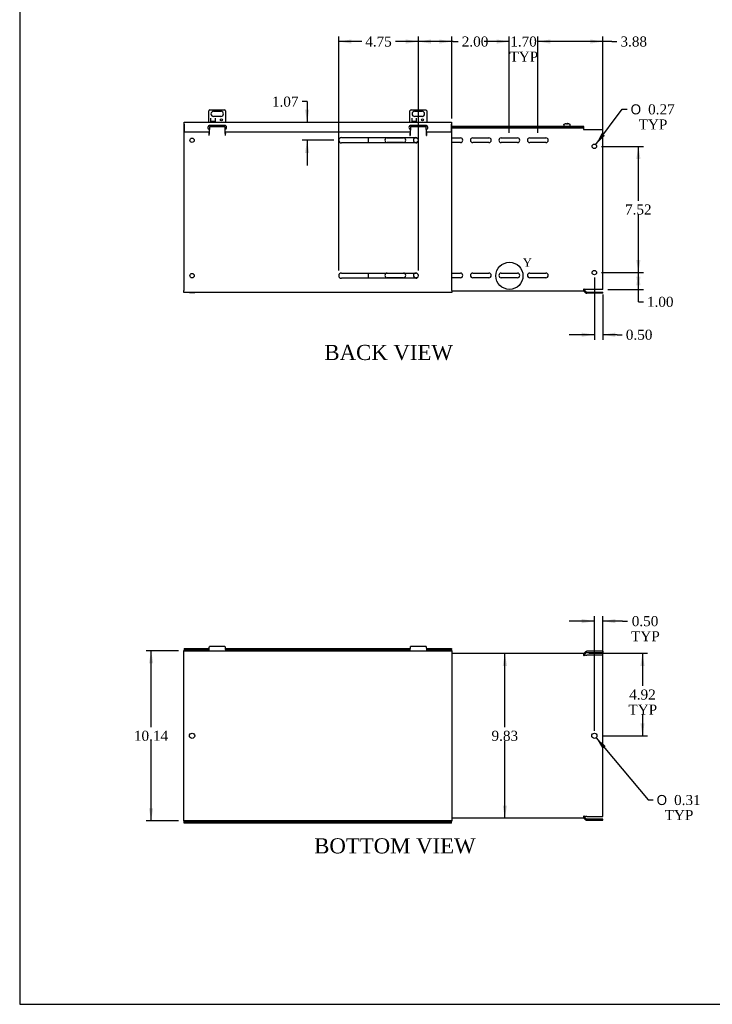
# Model space of a CAD drawing. Header units: inches. Extents: x 1 to 150, y -1 to 99.
# Tile 1 of 7: x 1 to 42, y 0 to 59. Entities that reach past the tile are written whole.
import ezdxf
from ezdxf.enums import TextEntityAlignment as Align
from ezdxf.lldxf.tags import DXFTag

# ---------------------------------------------------------------- set-up
doc = ezdxf.new("R2010")
doc.units = ezdxf.units.IN
doc.header["$MEASUREMENT"] = 0
for name, color, linetype in [('COM55240', 7, 'Continuous'), ('COM55544-5', 7, 'Continuous'), ('COM55545-5', 7, 'Continuous'), ('COM55546-5', 7, 'Continuous'), ('COM55609-5', 7, 'Continuous'), ('Default', 7, 'Continuous'), ('RVT19019', 7, 'Continuous'), ('SCS19491', 7, 'Continuous')]:
    doc.layers.add(name, color=color, linetype=linetype)
doc.styles.add('SEACAD_Solid_Edge_ANSI1_Symbols', font='txt')
doc.styles.add('SEACAD_Times_New_Roman', font='times.ttf')
tags = doc.linetypes.add('CENTER2', pattern=[1.125, 0.75, -0.125, 0.125, -0.125]).pattern_tags.tags
tags[10:11] = [DXFTag(74, 4), DXFTag(75, 0), DXFTag(340, '0'), DXFTag(46, 0.0), DXFTag(50, 0.0), DXFTag(44, 0.0), DXFTag(45, 0.0)]
tags[8:9] = [DXFTag(74, 4), DXFTag(75, 0), DXFTag(340, '0'), DXFTag(46, 0.0), DXFTag(50, 0.0), DXFTag(44, 0.0), DXFTag(45, 0.0)]
tags[6:7] = [DXFTag(74, 4), DXFTag(75, 0), DXFTag(340, '0'), DXFTag(46, 0.0), DXFTag(50, 0.0), DXFTag(44, 0.0), DXFTag(45, 0.0)]
tags[4:5] = [DXFTag(74, 4), DXFTag(75, 0), DXFTag(340, '0'), DXFTag(46, 0.0), DXFTag(50, 0.0), DXFTag(44, 0.0), DXFTag(45, 0.0)]
doc.dimstyles.new('HAMMOND_(STH_-_120x80)', dxfattribs={"dimtxt": 0.6, "dimasz": 0.75, "dimexe": 0.3, "dimexo": 0.3, "dimgap": 0.15, "dimtad": 0, "dimtih": 1, "dimtoh": 1, "dimzin": 0, "dimdsep": 46, "dimtxsty": 'SEACAD_Times_New_Roman', "dimblk1": '_SE_FILLED', "dimblk2": '_SE_FILLED', "dimsah": 1, "dimcen": 0.3, "dimadec": 0, "dimazin": 0, "dimtfac": 0.8, "dimtofl": 0, "dimtmove": 0, "dimatfit": 3, "dimfxl": 1, "dimtolj": 1, "dimtzin": 0, "dimarcsym": 0})

# ---------------------------------------------------------------- blocks, each defined once
blk = doc.blocks.new('SE2')
at = {"layer": 'COM55240', "color": 7, "linetype": 'Continuous'}
for p, q in [((11.927, 52.895), (11.927, 53.581)), ((11.99, 53.644), (12.865, 53.644)), ((12.209, 53.55), (12.646, 53.55)), ((12.927, 53.581), (12.927, 52.895)), ((23.927, 52.895), (23.927, 53.581)), ((23.99, 53.644), (24.865, 53.644)), ((24.209, 53.55), (24.646, 53.55)), ((24.927, 53.581), (24.927, 52.895)), ((12.052, 53.144), (12.052, 53.144)), ((12.052, 52.925), (12.052, 53.144)), ((12.052, 53.144), (12.052, 53.132)), ((12.052, 52.95), (12.052, 53.132)), ((12.052, 52.926), (12.052, 52.95)), ((12.302, 52.95), (12.052, 52.95)), ((12.302, 52.926), (12.052, 52.926)), ((12.302, 52.925), (12.052, 52.925)), ((12.646, 53.238), (12.209, 53.238)), ((12.302, 53.144), (12.302, 52.925)), ((12.302, 53.144), (12.302, 53.144)), ((12.302, 53.132), (12.302, 53.144)), ((12.302, 53.132), (12.302, 52.95)), ((12.302, 52.926), (12.302, 52.95)), ((24.052, 53.144), (24.052, 53.144)), ((24.052, 52.925), (24.052, 53.144)), ((24.052, 53.144), (24.052, 53.132)), ((24.052, 52.95), (24.052, 53.132)), ((24.052, 52.926), (24.052, 52.95)), ((24.302, 52.95), (24.052, 52.95)), ((24.302, 52.926), (24.052, 52.926)), ((24.302, 52.925), (24.052, 52.925)), ((24.646, 53.238), (24.209, 53.238)), ((24.302, 53.144), (24.302, 52.925)), ((24.302, 53.144), (24.302, 53.144)), ((24.302, 53.132), (24.302, 53.144)), ((24.302, 53.132), (24.302, 52.95)), ((24.302, 52.926), (24.302, 52.95))]:
    blk.add_line(p, q, dxfattribs=at)
for centre in [(12.677, 53.044), (24.677, 53.044)]:
    blk.add_circle(centre, 0.0625, dxfattribs=at)
for centre, radius, start, end in [((12.041, 53.53), 0.125, 114.29519, 155.70481), ((12.209, 53.394), 0.156, 90, 270), ((12.646, 53.394), 0.156, 270, 90), ((12.813, 53.53), 0.125, 24.29519, 65.70481), ((24.041, 53.53), 0.125, 114.29519, 155.70481), ((24.209, 53.394), 0.156, 90, 270), ((24.646, 53.394), 0.156, 270, 90), ((24.813, 53.53), 0.125, 24.29519, 65.70481), ((12.041, 52.289), 0.125, 213.8124, 216.27213), ((12.813, 52.289), 0.125, 323.72787, 326.1876)]:
    blk.add_arc(centre, radius, start, end, dxfattribs=at)
at = {"layer": 'COM55544-5', "color": 7, "linetype": 'Continuous'}
for p, q in [((10.427, 52.823), (10.427, 42.859)), ((10.459, 52.823), (10.427, 52.823)), ((11.947, 52.333), (11.927, 52.104)), ((11.98, 52.708), (11.959, 52.462)), ((11.986, 52.634), (12.869, 52.634)), ((12.896, 52.462), (12.875, 52.708)), ((12.888, 52.412), (12.888, 52.412)), ((12.927, 52.104), (12.907, 52.333)), ((23.947, 52.333), (23.927, 52.104)), ((23.98, 52.708), (23.959, 52.462)), ((23.986, 52.634), (24.869, 52.634)), ((24.896, 52.462), (24.875, 52.708)), ((24.888, 52.412), (24.888, 52.412)), ((24.927, 52.104), (24.907, 52.333)), ((26.427, 52.823), (26.396, 52.823)), ((26.427, 42.859), (26.427, 52.823)), ((11.927, 52.104), (11.932, 52.104)), ((11.938, 52.206), (11.941, 52.219)), ((11.938, 52.138), (11.938, 52.206)), ((11.938, 52.138), (11.941, 52.151)), ((11.941, 52.151), (11.941, 52.219)), ((12.913, 52.219), (12.917, 52.206)), ((12.913, 52.151), (12.913, 52.219)), ((12.913, 52.151), (12.917, 52.138)), ((12.917, 52.138), (12.917, 52.206)), ((12.922, 52.104), (12.927, 52.104)), ((19.834, 51.979), (24.271, 51.979)), ((24.271, 51.667), (19.834, 51.667)), ((23.927, 52.104), (23.932, 52.104)), ((23.938, 52.206), (23.941, 52.219)), ((23.938, 52.138), (23.938, 52.206)), ((23.938, 52.138), (23.941, 52.151)), ((23.941, 52.151), (23.941, 52.219)), ((24.913, 52.219), (24.917, 52.206)), ((24.913, 52.151), (24.913, 52.219)), ((24.913, 52.151), (24.917, 52.138)), ((24.917, 52.138), (24.917, 52.206)), ((24.922, 52.104), (24.927, 52.104)), ((19.834, 43.907), (24.271, 43.907)), ((24.271, 43.595), (19.834, 43.595)), ((10.427, 42.751), (10.427, 42.859)), ((26.427, 42.859), (26.427, 42.751)), ((26.427, 42.751), (10.427, 42.751)), ((10.771, 42.751), (11.084, 42.751))]:
    blk.add_line(p, q, dxfattribs=at)
for centre in [(10.927, 51.823), (10.927, 43.751)]:
    blk.add_circle(centre, 0.133, dxfattribs=at)
for centre, radius, start, end in [((13.865, 52.046), 1.933, 175.23942, 178.25258), ((12.139, 52.087), 0.207, 165.57, 175.07127), ((10.99, 52.046), 1.933, 1.74742, 4.76058), ((12.716, 52.087), 0.207, 4.92871, 14.43002), ((19.834, 51.823), 0.156, 90, 270), ((25.865, 52.046), 1.933, 175.23942, 178.25258), ((24.139, 52.087), 0.207, 165.57, 175.07127), ((24.271, 51.823), 0.156, 270, 90), ((22.99, 52.046), 1.933, 1.74742, 4.76058), ((24.716, 52.087), 0.207, 4.92871, 14.43002), ((19.834, 43.751), 0.156, 90, 270), ((24.271, 43.751), 0.156, 270, 90)]:
    blk.add_arc(centre, radius, start, end, dxfattribs=at)
for points, knots in [([(11.941, 52.151), (11.943, 52.16), (11.945, 52.171), (11.949, 52.2), (11.951, 52.217), (11.954, 52.256), (11.956, 52.277), (11.96, 52.322), (11.962, 52.346), (11.966, 52.395), (11.967, 52.42), (11.971, 52.469), (11.973, 52.494), (11.977, 52.54), (11.979, 52.561), (11.982, 52.601), (11.984, 52.619), (11.986, 52.634)], [0, 0, 0, 0, 0.125, 0.125, 0.25, 0.25, 0.375, 0.375, 0.5, 0.5, 0.625, 0.625, 0.75, 0.75, 0.875, 0.875, 1, 1, 1, 1]), ([(11.941, 52.219), (11.943, 52.225), (11.945, 52.234), (11.949, 52.255), (11.951, 52.268), (11.954, 52.296), (11.956, 52.312), (11.96, 52.346), (11.962, 52.363), (11.965, 52.392), (11.966, 52.402), (11.967, 52.413)], [0, 0, 0, 0, 0.125, 0.125, 0.25, 0.25, 0.375, 0.375, 0.5, 0.5, 0.570673, 0.570673, 0.570673, 0.570673]), ([(12.869, 52.634), (12.871, 52.619), (12.872, 52.601), (12.876, 52.561), (12.878, 52.54), (12.882, 52.494), (12.884, 52.469), (12.887, 52.42), (12.889, 52.395), (12.893, 52.346), (12.895, 52.322), (12.898, 52.277), (12.9, 52.256), (12.904, 52.217), (12.906, 52.2), (12.91, 52.171), (12.911, 52.16), (12.913, 52.151)], [0, 0, 0, 0, 0.125, 0.125, 0.25, 0.25, 0.375, 0.375, 0.5, 0.5, 0.625, 0.625, 0.75, 0.75, 0.875, 0.875, 1, 1, 1, 1]), ([(12.888, 52.413), (12.889, 52.402), (12.89, 52.392), (12.893, 52.363), (12.895, 52.346), (12.898, 52.312), (12.9, 52.296), (12.904, 52.268), (12.906, 52.255), (12.91, 52.234), (12.911, 52.225), (12.913, 52.219)], [0.4293269, 0.4293269, 0.4293269, 0.4293269, 0.5, 0.5, 0.625, 0.625, 0.75, 0.75, 0.875, 0.875, 1, 1, 1, 1]), ([(23.941, 52.151), (23.943, 52.16), (23.945, 52.171), (23.949, 52.2), (23.951, 52.217), (23.954, 52.256), (23.956, 52.277), (23.96, 52.322), (23.962, 52.346), (23.966, 52.395), (23.967, 52.42), (23.971, 52.469), (23.973, 52.494), (23.977, 52.54), (23.979, 52.561), (23.982, 52.601), (23.984, 52.619), (23.986, 52.634)], [0, 0, 0, 0, 0.125, 0.125, 0.25, 0.25, 0.375, 0.375, 0.5, 0.5, 0.625, 0.625, 0.75, 0.75, 0.875, 0.875, 1, 1, 1, 1]), ([(23.941, 52.219), (23.943, 52.225), (23.945, 52.234), (23.949, 52.255), (23.951, 52.268), (23.954, 52.296), (23.956, 52.312), (23.96, 52.346), (23.962, 52.363), (23.965, 52.392), (23.966, 52.402), (23.967, 52.413)], [0, 0, 0, 0, 0.125, 0.125, 0.25, 0.25, 0.375, 0.375, 0.5, 0.5, 0.570673, 0.570673, 0.570673, 0.570673]), ([(24.869, 52.634), (24.871, 52.619), (24.872, 52.601), (24.876, 52.561), (24.878, 52.54), (24.882, 52.494), (24.884, 52.469), (24.887, 52.42), (24.889, 52.395), (24.893, 52.346), (24.895, 52.322), (24.898, 52.277), (24.9, 52.256), (24.904, 52.217), (24.906, 52.2), (24.91, 52.171), (24.911, 52.16), (24.913, 52.151)], [0, 0, 0, 0, 0.125, 0.125, 0.25, 0.25, 0.375, 0.375, 0.5, 0.5, 0.625, 0.625, 0.75, 0.75, 0.875, 0.875, 1, 1, 1, 1]), ([(24.888, 52.413), (24.889, 52.402), (24.89, 52.392), (24.893, 52.363), (24.895, 52.346), (24.898, 52.312), (24.9, 52.296), (24.904, 52.268), (24.906, 52.255), (24.91, 52.234), (24.911, 52.225), (24.913, 52.219)], [0.4293269, 0.4293269, 0.4293269, 0.4293269, 0.5, 0.5, 0.625, 0.625, 0.75, 0.75, 0.875, 0.875, 1, 1, 1, 1])]:
    blk.add_open_spline(points, degree=3, knots=knots, dxfattribs=at)
at = {"layer": 'COM55545-5', "color": 7, "linetype": 'Continuous'}
for p, q in [((10.459, 52.895), (26.396, 52.895)), ((10.459, 52.787), (10.459, 52.895)), ((26.396, 52.895), (26.396, 52.787)), ((10.459, 52.787), (10.459, 52.333)), ((10.459, 52.333), (11.959, 52.333)), ((12.865, 52.708), (11.99, 52.708)), ((12.896, 52.333), (23.959, 52.333)), ((24.865, 52.708), (23.99, 52.708)), ((24.896, 52.333), (26.396, 52.333)), ((26.396, 52.333), (26.396, 52.787))]:
    blk.add_line(p, q, dxfattribs=at)
for centre, start, end in [((11.99, 52.583), 90, 260.99619), ((12.865, 52.583), 279.05251, 90), ((23.99, 52.583), 90, 260.99619), ((24.865, 52.583), 279.05251, 90)]:
    blk.add_arc(centre, 0.125, start, end, dxfattribs=at)
at = {"layer": 'COM55546-5', "color": 7, "linetype": 'Continuous'}
for p, q in [((23.968, 52.566), (23.979, 52.566)), ((24.876, 52.566), (24.887, 52.566)), ((26.427, 52.566), (34.287, 52.566)), ((34.287, 52.566), (34.287, 52.458)), ((34.287, 52.458), (34.313, 52.458)), ((34.313, 52.458), (34.396, 52.458)), ((34.396, 52.458), (34.472, 52.458)), ((34.472, 52.458), (35.427, 52.458)), ((35.427, 42.934), (35.427, 52.458)), ((21.427, 51.979), (21.427, 51.667)), ((22.568, 51.969), (23.537, 51.969)), ((23.537, 51.688), (22.568, 51.688)), ((24.268, 51.969), (24.328, 51.969)), ((24.349, 51.688), (24.268, 51.688)), ((26.427, 51.969), (26.937, 51.969)), ((26.937, 51.688), (26.427, 51.688)), ((27.668, 51.969), (28.637, 51.969)), ((28.637, 51.688), (27.668, 51.688)), ((29.368, 51.969), (30.337, 51.969)), ((30.337, 51.688), (29.368, 51.688)), ((31.068, 51.969), (32.037, 51.969)), ((32.037, 51.688), (31.068, 51.688)), ((21.427, 43.907), (21.427, 43.595)), ((22.568, 43.907), (23.537, 43.907)), ((23.537, 43.626), (22.568, 43.626)), ((24.268, 43.907), (24.286, 43.907)), ((24.364, 43.626), (24.268, 43.626)), ((26.427, 43.907), (26.937, 43.907)), ((26.937, 43.626), (26.427, 43.626)), ((27.668, 43.907), (28.637, 43.907)), ((28.637, 43.626), (27.668, 43.626)), ((29.368, 43.907), (30.337, 43.907)), ((30.337, 43.626), (29.368, 43.626)), ((31.068, 43.907), (32.037, 43.907)), ((32.037, 43.626), (31.068, 43.626)), ((34.287, 42.931), (34.287, 42.823)), ((34.351, 42.934), (34.313, 42.972)), ((34.313, 42.813), (34.364, 42.864)), ((34.396, 42.934), (34.351, 42.934)), ((34.364, 42.864), (34.401, 42.826)), ((34.472, 42.934), (34.396, 42.934)), ((35.427, 42.934), (34.472, 42.934)), ((34.287, 42.823), (26.427, 42.823)), ((34.313, 42.813), (34.35, 42.775)), ((34.35, 42.775), (34.401, 42.826)), ((34.396, 42.73), (34.35, 42.775)), ((34.401, 42.826), (34.447, 42.781)), ((34.472, 42.77), (35.427, 42.77)), ((35.427, 42.698), (34.472, 42.698)), ((35.427, 42.698), (35.427, 42.77))]:
    blk.add_line(p, q, dxfattribs=at)
for centre in [(34.927, 51.458), (34.927, 43.934)]:
    blk.add_circle(centre, 0.133, dxfattribs=at)
for centre, radius, start, end in [((22.568, 51.828), 0.14, 90, 270), ((23.537, 51.828), 0.14, 270, 90), ((24.268, 51.828), 0.14, 90, 270), ((26.937, 51.828), 0.14, 270, 90), ((27.668, 51.828), 0.14, 90, 270), ((28.637, 51.828), 0.14, 270, 90), ((29.368, 51.828), 0.14, 90, 270), ((30.337, 51.828), 0.14, 270, 90), ((31.068, 51.828), 0.14, 90, 270), ((32.037, 51.828), 0.14, 270, 90), ((22.568, 43.766), 0.14, 90, 270), ((23.537, 43.766), 0.14, 270, 90), ((24.268, 43.766), 0.14, 90, 270), ((26.937, 43.766), 0.14, 270, 90), ((27.668, 43.766), 0.14, 90, 270), ((28.637, 43.766), 0.14, 270, 90), ((29.368, 43.766), 0.14, 90, 270), ((30.337, 43.766), 0.14, 270, 90), ((31.068, 43.766), 0.14, 90, 270), ((32.037, 43.766), 0.14, 270, 90), ((34.029, 43.122), 0.321, 323.50418, 332.0246), ((34.031, 43.509), 0.632, 293.94525, 298.41763), ((34.287, 42.787), 0.108, 45, 90), ((34.287, 42.787), 0.036, 45, 90), ((34.472, 42.806), 0.108, 225, 270), ((34.472, 42.806), 0.036, 225, 270)]:
    blk.add_arc(centre, radius, start, end, dxfattribs=at)
at = {"layer": 'COM55609-5', "color": 7, "linetype": 'Continuous'}
for p, q in [((23.979, 52.566), (23.968, 52.566)), ((24.881, 52.638), (23.974, 52.638)), ((24.887, 52.566), (24.876, 52.566)), ((34.302, 52.638), (26.427, 52.638)), ((34.302, 52.566), (26.427, 52.566)), ((34.302, 52.566), (34.302, 52.638))]:
    blk.add_line(p, q, dxfattribs=at)
at = {"layer": 'SCS19491', "color": 7, "linetype": 'Continuous'}
for p, q in [((33.102, 52.723), (33.102, 52.663)), ((33.106, 52.738), (33.104, 52.738)), ((33.197, 52.813), (33.259, 52.813)), ((33.256, 52.813), (33.259, 52.813)), ((33.26, 52.809), (33.32, 52.81)), ((33.314, 52.813), (33.311, 52.813)), ((33.316, 52.813), (33.314, 52.813)), ((33.319, 52.813), (33.316, 52.813)), ((33.319, 52.813), (33.383, 52.813)), ((33.32, 52.81), (33.319, 52.813)), ((33.474, 52.738), (33.476, 52.738)), ((33.477, 52.663), (33.477, 52.723))]:
    blk.add_line(p, q, dxfattribs=at)
for centre, radius, start, end in [((33.192, 52.723), 0.09, 170.40593, 180), ((33.127, 52.663), 0.025, 180, 270), ((33.452, 52.663), 0.025, 270, 0), ((33.387, 52.723), 0.09, 0, 9.59407)]:
    blk.add_arc(centre, radius, start, end, dxfattribs=at)
for points in [[(33.106, 52.738), (33.107, 52.743), (33.108, 52.749), (33.112, 52.759), (33.114, 52.764), (33.12, 52.773), (33.123, 52.777), (33.13, 52.785), (33.134, 52.789), (33.142, 52.796), (33.146, 52.799), (33.156, 52.804), (33.161, 52.806), (33.171, 52.81), (33.176, 52.811), (33.186, 52.813), (33.192, 52.813), (33.197, 52.813)], [(33.383, 52.813), (33.388, 52.813), (33.393, 52.813), (33.404, 52.811), (33.409, 52.81), (33.419, 52.806), (33.424, 52.804), (33.433, 52.799), (33.438, 52.796), (33.446, 52.789), (33.45, 52.785), (33.457, 52.777), (33.46, 52.773), (33.465, 52.764), (33.468, 52.759), (33.471, 52.749), (33.473, 52.743), (33.474, 52.738)]]:
    blk.add_open_spline(points, degree=3, knots=[0, 0, 0, 0, 0.125, 0.125, 0.25, 0.25, 0.375, 0.375, 0.5, 0.5, 0.625, 0.625, 0.75, 0.75, 0.875, 0.875, 1, 1, 1, 1], dxfattribs=at)
blk.add_open_spline([(33.259, 52.813), (33.259, 52.813), (33.26, 52.812), (33.26, 52.809)], degree=3, dxfattribs=at)
blk = doc.blocks.new('SE5')
at = {"layer": 'COM55544-5', "color": 7, "linetype": 'Continuous'}
for p, q in [((10.427, 21.285), (10.427, 21.393)), ((10.427, 21.393), (26.427, 21.393)), ((10.427, 11.357), (10.427, 21.285)), ((11.938, 21.417), (11.941, 21.453)), ((12.888, 21.636), (11.967, 21.636)), ((12.913, 21.453), (12.917, 21.417)), ((23.938, 21.417), (23.941, 21.453)), ((24.888, 21.636), (23.967, 21.636)), ((24.913, 21.453), (24.917, 21.417)), ((26.427, 21.393), (26.427, 21.285)), ((26.427, 21.285), (26.427, 11.357)), ((10.427, 11.249), (10.427, 11.357)), ((26.427, 11.249), (10.427, 11.249)), ((26.427, 11.357), (26.427, 11.249))]:
    blk.add_line(p, q, dxfattribs=at)
blk.add_circle((10.927, 16.321), 0.156, dxfattribs=at)
for points, knots in [([(11.932, 21.393), (11.933, 21.393), (11.933, 21.394), (11.934, 21.396), (11.935, 21.398), (11.936, 21.402), (11.936, 21.405), (11.937, 21.41), (11.938, 21.414), (11.938, 21.417)], [0, 0, 0, 0, 0.25, 0.25, 0.5, 0.5, 0.75, 0.75, 1, 1, 1, 1]), ([(11.941, 21.453), (11.943, 21.476), (11.945, 21.498), (11.949, 21.539), (11.951, 21.557), (11.954, 21.588), (11.956, 21.602), (11.96, 21.622), (11.962, 21.629), (11.965, 21.635), (11.966, 21.636), (11.967, 21.636)], [0, 0, 0, 0, 0.125, 0.125, 0.25, 0.25, 0.375, 0.375, 0.5, 0.5, 0.5707803, 0.5707803, 0.5707803, 0.5707803]), ([(12.888, 21.636), (12.889, 21.636), (12.89, 21.635), (12.893, 21.629), (12.895, 21.622), (12.898, 21.602), (12.9, 21.588), (12.904, 21.557), (12.906, 21.539), (12.91, 21.498), (12.911, 21.476), (12.913, 21.453)], [0.4292197, 0.4292197, 0.4292197, 0.4292197, 0.5, 0.5, 0.625, 0.625, 0.75, 0.75, 0.875, 0.875, 1, 1, 1, 1]), ([(12.917, 21.417), (12.917, 21.414), (12.918, 21.41), (12.919, 21.405), (12.919, 21.402), (12.92, 21.398), (12.92, 21.396), (12.921, 21.394), (12.922, 21.393), (12.922, 21.393)], [0, 0, 0, 0, 0.25, 0.25, 0.5, 0.5, 0.75, 0.75, 1, 1, 1, 1]), ([(23.932, 21.393), (23.933, 21.393), (23.933, 21.394), (23.934, 21.396), (23.935, 21.398), (23.936, 21.402), (23.936, 21.405), (23.937, 21.41), (23.938, 21.414), (23.938, 21.417)], [0, 0, 0, 0, 0.25, 0.25, 0.5, 0.5, 0.75, 0.75, 1, 1, 1, 1]), ([(23.941, 21.453), (23.943, 21.476), (23.945, 21.498), (23.949, 21.539), (23.951, 21.557), (23.954, 21.588), (23.956, 21.602), (23.96, 21.622), (23.962, 21.629), (23.965, 21.635), (23.966, 21.636), (23.967, 21.636)], [0, 0, 0, 0, 0.125, 0.125, 0.25, 0.25, 0.375, 0.375, 0.5, 0.5, 0.5707803, 0.5707803, 0.5707803, 0.5707803]), ([(24.888, 21.636), (24.889, 21.636), (24.89, 21.635), (24.893, 21.629), (24.895, 21.622), (24.898, 21.602), (24.9, 21.588), (24.904, 21.557), (24.906, 21.539), (24.91, 21.498), (24.911, 21.476), (24.913, 21.453)], [0.4292197, 0.4292197, 0.4292197, 0.4292197, 0.5, 0.5, 0.625, 0.625, 0.75, 0.75, 0.875, 0.875, 1, 1, 1, 1]), ([(24.917, 21.417), (24.917, 21.414), (24.918, 21.41), (24.919, 21.405), (24.919, 21.402), (24.92, 21.398), (24.92, 21.396), (24.921, 21.394), (24.922, 21.393), (24.922, 21.393)], [0, 0, 0, 0, 0.25, 0.25, 0.5, 0.5, 0.75, 0.75, 1, 1, 1, 1])]:
    blk.add_open_spline(points, degree=3, knots=knots, dxfattribs=at)
at = {"layer": 'COM55545-5', "color": 7, "linetype": 'Continuous'}
for p, q in [((10.459, 21.533), (11.949, 21.533)), ((10.459, 21.533), (10.459, 21.461)), ((10.459, 21.461), (11.942, 21.461)), ((10.459, 21.461), (10.459, 21.425)), ((10.459, 21.393), (10.459, 21.425)), ((12.906, 21.533), (23.949, 21.533)), ((12.913, 21.461), (23.942, 21.461)), ((24.906, 21.533), (26.396, 21.533)), ((24.913, 21.461), (26.396, 21.461)), ((26.396, 21.533), (26.396, 21.461)), ((26.396, 21.425), (26.396, 21.461)), ((26.396, 21.425), (26.396, 21.393)), ((10.459, 11.217), (10.459, 11.249)), ((10.459, 11.217), (10.459, 11.181)), ((26.396, 11.181), (10.459, 11.181)), ((10.459, 11.109), (10.459, 11.181)), ((11.927, 11.211), (11.878, 11.217)), ((12.314, 11.211), (11.927, 11.211)), ((12.927, 11.211), (12.541, 11.211)), ((12.976, 11.217), (12.927, 11.211)), ((24.927, 11.207), (23.927, 11.207)), ((26.396, 11.249), (26.396, 11.217)), ((26.396, 11.181), (26.396, 11.217)), ((26.396, 11.109), (26.396, 11.181)), ((26.396, 11.109), (10.459, 11.109))]:
    blk.add_line(p, q, dxfattribs=at)
for centre, start, end in [((11.927, 11.332), 221.60565, 246.92608), ((12.927, 11.332), 293.07392, 318.39435), ((23.927, 11.332), 221.60565, 246.92608), ((23.927, 11.332), 246.92608, 270), ((24.927, 11.332), 270, 293.07392), ((24.927, 11.332), 293.07392, 318.39435)]:
    blk.add_arc(centre, 0.125, start, end, dxfattribs=at)
at = {"layer": 'COM55546-5', "color": 7, "linetype": 'Continuous'}
for p, q in [((26.427, 21.237), (34.287, 21.237)), ((34.287, 21.237), (34.287, 21.129)), ((34.351, 21.286), (34.313, 21.248)), ((34.313, 21.248), (34.364, 21.197)), ((34.396, 21.331), (34.351, 21.286)), ((34.351, 21.286), (34.402, 21.235)), ((34.402, 21.235), (34.364, 21.197)), ((34.402, 21.235), (34.447, 21.28)), ((35.427, 21.362), (34.472, 21.362)), ((34.472, 21.29), (35.427, 21.29)), ((35.427, 21.362), (35.427, 21.29)), ((34.313, 21.089), (34.35, 21.126)), ((34.396, 21.126), (34.35, 21.126)), ((34.396, 21.126), (34.472, 21.126)), ((35.427, 21.126), (34.472, 21.126)), ((35.427, 11.516), (35.427, 21.126)), ((34.287, 11.405), (26.427, 11.405)), ((34.287, 11.513), (34.287, 11.405)), ((34.35, 11.516), (34.313, 11.554)), ((34.313, 11.395), (34.364, 11.446)), ((34.313, 11.395), (34.351, 11.357)), ((34.35, 11.516), (34.396, 11.516)), ((34.351, 11.357), (34.402, 11.408)), ((34.351, 11.357), (34.396, 11.312)), ((34.364, 11.446), (34.402, 11.408)), ((34.472, 11.516), (34.396, 11.516)), ((34.447, 11.363), (34.402, 11.408)), ((34.472, 11.516), (35.427, 11.516)), ((35.427, 11.352), (34.472, 11.352)), ((34.472, 11.28), (35.427, 11.28)), ((35.427, 11.28), (35.427, 11.352))]:
    blk.add_line(p, q, dxfattribs=at)
blk.add_circle((34.927, 16.321), 0.156, dxfattribs=at)
for centre, radius, start, end in [((34.287, 21.273), 0.036, 270, 315), ((34.287, 21.273), 0.108, 270, 315), ((34.472, 21.254), 0.108, 90, 135), ((34.472, 21.254), 0.036, 90, 135), ((34.029, 20.938), 0.321, 27.9754, 36.49582), ((34.031, 20.551), 0.632, 61.58237, 66.05475), ((34.029, 11.704), 0.321, 323.50418, 332.0246), ((34.031, 12.091), 0.632, 293.94525, 298.41763), ((34.287, 11.369), 0.108, 45, 90), ((34.287, 11.369), 0.036, 45, 90), ((34.472, 11.388), 0.108, 225, 270), ((34.472, 11.388), 0.036, 225, 270)]:
    blk.add_arc(centre, radius, start, end, dxfattribs=at)
at = {"layer": 'COM55609-5', "color": 7, "linetype": 'Continuous'}
for p, q in [((34.302, 21.129), (34.287, 21.129)), ((34.302, 21.122), (34.302, 21.129)), ((34.287, 11.513), (34.302, 11.513)), ((34.302, 11.513), (34.302, 11.521))]:
    blk.add_line(p, q, dxfattribs=at)
at = {"layer": 'RVT19019', "color": 7, "linetype": 'Continuous'}
for p, q in [((12.532, 11.209), (12.322, 11.209)), ((24.532, 11.209), (24.322, 11.209))]:
    blk.add_line(p, q, dxfattribs=at)
for centre, start, end in [((12.322, 11.229), 90, 270), ((12.532, 11.229), 270, 90), ((24.322, 11.229), 90, 270), ((24.532, 11.229), 270, 90)]:
    blk.add_arc(centre, 0.02, start, end, dxfattribs=at)
blk = doc.blocks.new('DMBLK1895')
at = {"layer": 'Default', "linetype": 'Continuous', "transparency": 16777216}
for points in [[(34.177, 23.28), (34.177, 23.03), (34.927, 23.155)], [(36.177, 23.28), (35.427, 23.155), (36.177, 23.03)]]:
    blk.add_hatch(color=7, dxfattribs=at).paths.add_polyline_path(points)
at = {"layer": 'Default', "color": 7, "linetype": 'Continuous', "transparency": 16777216}
for p, q in [((34.927, 23.155), (33.427, 23.155)), ((34.927, 16.621), (34.927, 23.455)), ((35.427, 16.621), (35.427, 23.455)), ((36.607, 23.155), (35.427, 23.155)), ((36.607, 23.155), (36.907, 23.155))]:
    blk.add_line(p, q, dxfattribs=at)
at = {"layer": 'Default', "color": 7, "linetype": 'Continuous', "transparency": 16777216, "style": 'SEACAD_Times_New_Roman'}
for s, p in [('0.50', (37.159, 23.455)), ('TYP', (37.117, 22.555))]:
    blk.add_text(s, height=0.6, dxfattribs=at).set_placement(p, align=Align.TOP_LEFT)
blk = doc.blocks.new('_SE_FILLED')
at = {"color": 0}
blk.add_line((0, 0), (-1, 0), dxfattribs=at)
blk.add_solid([(0, 0), (-1, -0.1665), (-1, 0.1665), (0, 0)], dxfattribs=at)
blk = doc.blocks.new('DMBLK1896')
at = {"layer": 'Default', "linetype": 'Continuous', "transparency": 16777216}
for points in [[(37.924, 20.487), (37.799, 21.237), (37.674, 20.487)], [(37.924, 17.071), (37.674, 17.071), (37.799, 16.321)]]:
    blk.add_hatch(color=7, dxfattribs=at).paths.add_polyline_path(points)
at = {"layer": 'Default', "color": 7, "linetype": 'Continuous', "transparency": 16777216}
for p, q in [((34.587, 21.237), (38.099, 21.237)), ((37.799, 21.237), (37.799, 19.289)), ((37.799, 17.579), (37.799, 16.321)), ((35.384, 16.321), (38.099, 16.321))]:
    blk.add_line(p, q, dxfattribs=at)
at = {"layer": 'Default', "color": 7, "linetype": 'Continuous', "transparency": 16777216, "style": 'SEACAD_Times_New_Roman'}
for s, p in [('4.92', (37.003, 19.079)), ('TYP', (36.96, 18.179))]:
    blk.add_text(s, height=0.6, dxfattribs=at).set_placement(p, align=Align.TOP_LEFT)
blk = doc.blocks.new('DMBLK1904')
at = {"layer": 'Default', "linetype": 'Continuous', "transparency": 16777216}
for points in [[(8.357, 20.643), (8.607, 20.643), (8.482, 21.393)], [(8.357, 11.999), (8.482, 11.249), (8.607, 11.999)]]:
    blk.add_hatch(color=7, dxfattribs=at).paths.add_polyline_path(points)
at = {"layer": 'Default', "color": 7, "linetype": 'Continuous', "transparency": 16777216}
for p, q in [((10.127, 21.393), (8.182, 21.393)), ((8.482, 16.831), (8.482, 21.393)), ((8.482, 11.249), (8.482, 16.021)), ((10.127, 11.249), (8.182, 11.249))]:
    blk.add_line(p, q, dxfattribs=at)
at = {"layer": 'Default', "color": 7, "linetype": 'Continuous', "transparency": 16777216, "style": 'SEACAD_Times_New_Roman'}
blk.add_text('10.14', height=0.6, dxfattribs=at).set_placement((7.458, 16.621), align=Align.TOP_LEFT)
blk = doc.blocks.new('DMBLK1905')
at = {"layer": 'Default', "linetype": 'Continuous', "transparency": 16777216}
for points in [[(29.462, 20.487), (29.712, 20.487), (29.587, 21.237)], [(29.462, 12.155), (29.587, 11.405), (29.712, 12.155)]]:
    blk.add_hatch(color=7, dxfattribs=at).paths.add_polyline_path(points)
at = {"layer": 'Default', "color": 7, "linetype": 'Continuous', "transparency": 16777216}
for p, q in [((29.587, 16.831), (29.587, 21.237)), ((29.587, 11.405), (29.587, 16.021))]:
    blk.add_line(p, q, dxfattribs=at)
at = {"layer": 'Default', "color": 7, "linetype": 'Continuous', "transparency": 16777216, "style": 'SEACAD_Times_New_Roman'}
blk.add_text('9.83', height=0.6, dxfattribs=at).set_placement((28.791, 16.621), align=Align.TOP_LEFT)
blk = doc.blocks.new('DMBLK1906')
at = {"layer": 'Default', "linetype": 'Continuous', "transparency": 16777216}
for points in [[(32.302, 57.834), (31.552, 57.709), (32.302, 57.584)], [(34.677, 57.834), (34.677, 57.584), (35.427, 57.709)]]:
    blk.add_hatch(color=7, dxfattribs=at).paths.add_polyline_path(points)
at = {"layer": 'Default', "color": 7, "linetype": 'Continuous', "transparency": 16777216}
for p, q in [((31.552, 52.269), (31.552, 58.009)), ((35.974, 57.709), (31.552, 57.709)), ((35.427, 47.996), (35.427, 58.009)), ((35.974, 57.709), (36.274, 57.709))]:
    blk.add_line(p, q, dxfattribs=at)
at = {"layer": 'Default', "color": 7, "linetype": 'Continuous', "transparency": 16777216, "style": 'SEACAD_Times_New_Roman'}
blk.add_text('3.88', height=0.6, dxfattribs=at).set_placement((36.484, 58.009), align=Align.TOP_LEFT)
blk = doc.blocks.new('DMBLK1907')
at = {"layer": 'Default', "linetype": 'Continuous', "transparency": 16777216}
for points in [[(29.102, 57.834), (29.102, 57.584), (29.852, 57.709)], [(32.302, 57.834), (31.552, 57.709), (32.302, 57.584)]]:
    blk.add_hatch(color=7, dxfattribs=at).paths.add_polyline_path(points)
at = {"layer": 'Default', "color": 7, "linetype": 'Continuous', "transparency": 16777216}
for p, q in [((29.852, 57.709), (28.352, 57.709)), ((29.852, 52.269), (29.852, 58.009)), ((31.552, 52.269), (31.552, 58.009)), ((33.052, 57.709), (31.552, 57.709))]:
    blk.add_line(p, q, dxfattribs=at)
at = {"layer": 'Default', "color": 7, "linetype": 'Continuous', "transparency": 16777216, "style": 'SEACAD_Times_New_Roman'}
for s, p in [('1.70', (29.906, 58.009)), ('TYP', (29.864, 57.109))]:
    blk.add_text(s, height=0.6, dxfattribs=at).set_placement(p, align=Align.TOP_LEFT)
blk = doc.blocks.new('DMBLK1913')
at = {"layer": 'Default', "linetype": 'Continuous', "transparency": 16777216}
for points in [[(25.177, 57.834), (24.427, 57.709), (25.177, 57.584)], [(25.677, 57.834), (25.677, 57.584), (26.427, 57.709)]]:
    blk.add_hatch(color=7, dxfattribs=at).paths.add_polyline_path(points)
at = {"layer": 'Default', "color": 7, "linetype": 'Continuous', "transparency": 16777216}
for p, q in [((24.427, 44.051), (24.427, 58.009)), ((26.507, 57.709), (24.427, 57.709)), ((26.427, 53.123), (26.427, 58.009)), ((26.507, 57.709), (26.807, 57.709))]:
    blk.add_line(p, q, dxfattribs=at)
at = {"layer": 'Default', "color": 7, "linetype": 'Continuous', "transparency": 16777216, "style": 'SEACAD_Times_New_Roman'}
blk.add_text('2.00', height=0.6, dxfattribs=at).set_placement((27.017, 58.009), align=Align.TOP_LEFT)
blk = doc.blocks.new('DMBLK1914')
at = {"layer": 'Default', "linetype": 'Continuous', "transparency": 16777216}
for points in [[(20.427, 57.834), (19.677, 57.709), (20.427, 57.584)], [(23.677, 57.834), (23.677, 57.584), (24.427, 57.709)]]:
    blk.add_hatch(color=7, dxfattribs=at).paths.add_polyline_path(points)
at = {"layer": 'Default', "color": 7, "linetype": 'Continuous', "transparency": 16777216}
for p, q in [((19.677, 44.051), (19.677, 58.009)), ((21.046, 57.709), (19.677, 57.709)), ((24.427, 57.709), (23.059, 57.709)), ((24.427, 44.051), (24.427, 58.009))]:
    blk.add_line(p, q, dxfattribs=at)
at = {"layer": 'Default', "color": 7, "linetype": 'Continuous', "transparency": 16777216, "style": 'SEACAD_Times_New_Roman'}
blk.add_text('4.75', height=0.6, dxfattribs=at).set_placement((21.256, 58.009), align=Align.TOP_LEFT)
blk = doc.blocks.new('SE12')
at = {"color": 7, "linetype": 'Continuous', "style": 'SEACAD_Times_New_Roman'}
blk.add_text('Y', height=0.5, dxfattribs=at).set_placement((30.658, 44.781), align=Align.TOP_LEFT)
blk = doc.blocks.new('SE11')
at = {"layer": 'Default', "color": 7, "linetype": 'CENTER2'}
blk.add_circle((29.86, 43.741), 0.808, dxfattribs=at)
at = {"layer": 'Default'}
blk.add_blockref('SE12', (0, 0), dxfattribs=at)
blk = doc.blocks.new('DMBLK1918')
at = {"layer": 'Default', "linetype": 'Continuous', "transparency": 16777216}
for points in [[(37.677, 43.184), (37.552, 43.934), (37.427, 43.184)], [(37.677, 43.684), (37.427, 43.684), (37.552, 42.934)]]:
    blk.add_hatch(color=7, dxfattribs=at).paths.add_polyline_path(points)
at = {"layer": 'Default', "color": 7, "linetype": 'Continuous', "transparency": 16777216}
for p, q in [((35.36, 43.934), (37.852, 43.934)), ((37.552, 42.193), (37.552, 43.934)), ((35.727, 42.934), (37.852, 42.934)), ((37.552, 42.193), (37.852, 42.193))]:
    blk.add_line(p, q, dxfattribs=at)
at = {"layer": 'Default', "color": 7, "linetype": 'Continuous', "transparency": 16777216, "style": 'SEACAD_Times_New_Roman'}
blk.add_text('1.00', height=0.6, dxfattribs=at).set_placement((38.062, 42.493), align=Align.TOP_LEFT)
blk = doc.blocks.new('DMBLK1919')
at = {"layer": 'Default', "linetype": 'Continuous', "transparency": 16777216}
for points in [[(37.677, 50.708), (37.552, 51.458), (37.427, 50.708)], [(37.677, 44.684), (37.427, 44.684), (37.552, 43.934)]]:
    blk.add_hatch(color=7, dxfattribs=at).paths.add_polyline_path(points)
at = {"layer": 'Default', "color": 7, "linetype": 'Continuous', "transparency": 16777216}
for p, q in [((35.36, 51.458), (37.852, 51.458)), ((37.552, 48.206), (37.552, 51.458)), ((37.552, 43.934), (37.552, 47.396)), ((35.36, 43.934), (37.852, 43.934))]:
    blk.add_line(p, q, dxfattribs=at)
at = {"layer": 'Default', "color": 7, "linetype": 'Continuous', "transparency": 16777216, "style": 'SEACAD_Times_New_Roman'}
blk.add_text('7.52', height=0.6, dxfattribs=at).set_placement((36.756, 47.996), align=Align.TOP_LEFT)
blk = doc.blocks.new('DMBLK1920')
at = {"layer": 'Default', "linetype": 'Continuous', "transparency": 16777216}
for points in [[(34.177, 40.105), (34.927, 40.23), (34.177, 40.355)], [(36.177, 40.105), (36.177, 40.355), (35.427, 40.23)]]:
    blk.add_hatch(color=7, dxfattribs=at).paths.add_polyline_path(points)
at = {"layer": 'Default', "color": 7, "linetype": 'Continuous', "transparency": 16777216}
for p, q in [((34.927, 43.634), (34.927, 39.93)), ((35.427, 42.634), (35.427, 39.93)), ((34.927, 40.23), (33.427, 40.23)), ((36.295, 40.23), (35.427, 40.23)), ((36.295, 40.23), (36.595, 40.23))]:
    blk.add_line(p, q, dxfattribs=at)
at = {"layer": 'Default', "color": 7, "linetype": 'Continuous', "transparency": 16777216, "style": 'SEACAD_Times_New_Roman'}
blk.add_text('0.50', height=0.6, dxfattribs=at).set_placement((36.805, 40.53), align=Align.TOP_LEFT)
blk = doc.blocks.new('DMBLK1921')
at = {"layer": 'Default', "linetype": 'Continuous', "transparency": 16777216}
for points in [[(17.665, 53.645), (17.79, 52.895), (17.915, 53.645)], [(17.665, 51.073), (17.915, 51.073), (17.79, 51.823)]]:
    blk.add_hatch(color=7, dxfattribs=at).paths.add_polyline_path(points)
at = {"layer": 'Default', "color": 7, "linetype": 'Continuous', "transparency": 16777216}
for p, q in [((17.79, 54.126), (17.49, 54.126)), ((17.79, 54.126), (17.79, 52.895)), ((19.377, 51.823), (17.49, 51.823)), ((17.79, 51.823), (17.79, 50.323))]:
    blk.add_line(p, q, dxfattribs=at)
at = {"layer": 'Default', "color": 7, "linetype": 'Continuous', "transparency": 16777216, "style": 'SEACAD_Times_New_Roman'}
blk.add_text('1.07', height=0.6, dxfattribs=at).set_placement((15.688, 54.426), align=Align.TOP_LEFT)
blk = doc.blocks.new('DMBLK1922')
at = {"layer": 'Default', "linetype": 'Continuous', "transparency": 16777216}
blk.add_hatch(color=7, dxfattribs=at).paths.add_polyline_path([(35.356, 52.24), (35.007, 51.565), (35.556, 52.09)])
at = {"layer": 'Default', "color": 7, "linetype": 'Continuous', "transparency": 16777216}
for p, q in [((35.007, 51.565), (36.58, 53.667)), ((36.58, 53.667), (36.88, 53.667))]:
    blk.add_line(p, q, dxfattribs=at)
for s, style, p in [('O', 'SEACAD_Solid_Edge_ANSI1_Symbols', (37.09, 53.967)), ('0.27', 'SEACAD_Times_New_Roman', (38.134, 53.967)), ('TYP', 'SEACAD_Times_New_Roman', (37.569, 53.067))]:
    blk.add_text(s, height=0.6, dxfattribs=dict(at, style=style)).set_placement(p, align=Align.TOP_LEFT)
blk = doc.blocks.new('DMBLK1923')
at = {"layer": 'Default', "linetype": 'Continuous', "transparency": 16777216}
blk.add_hatch(color=7, dxfattribs=at).paths.add_polyline_path([(35.605, 15.706), (35.028, 16.201), (35.413, 15.546)])
at = {"layer": 'Default', "color": 7, "linetype": 'Continuous', "transparency": 16777216}
for p, q in [((35.028, 16.201), (38.13, 12.492)), ((38.13, 12.492), (38.43, 12.492))]:
    blk.add_line(p, q, dxfattribs=at)
for s, style, p in [('O', 'SEACAD_Solid_Edge_ANSI1_Symbols', (38.64, 12.792)), ('0.31', 'SEACAD_Times_New_Roman', (39.684, 12.792)), ('TYP', 'SEACAD_Times_New_Roman', (39.119, 11.892))]:
    blk.add_text(s, height=0.6, dxfattribs=dict(at, style=style)).set_placement(p, align=Align.TOP_LEFT)
blk = doc.blocks.new('BORDER')
at = {"layer": 'Default', "color": 7, "linetype": 'Continuous'}
for p, q in [((-41.86, 27.86), (-41.86, 0)), ((-41.86, 0), (0, 0))]:
    blk.add_line(p, q, dxfattribs=at)

msp = doc.modelspace()

# ---------------------------------------------------------------- block references
at = {"layer": 'Default', "color": 7, "xscale": 3.56, "yscale": 3.56, "zscale": 3.56}
msp.add_blockref('BORDER', (149.664, 0.311), dxfattribs=at)
at = {"layer": 'Default'}
for name in ['SE2', 'SE11', 'SE5']:
    msp.add_blockref(name, (0, 0), dxfattribs=at)

# ---------------------------------------------------------------- texts
at = {"layer": 'Default', "color": 7, "linetype": 'Continuous', "style": 'SEACAD_Times_New_Roman'}
for s, p in [('BACK VIEW', (18.823, 39.623)), ('BOTTOM VIEW', (18.214, 10.209))]:
    msp.add_text(s, height=0.9, dxfattribs=at).set_placement(p, align=Align.TOP_LEFT)

# ---------------------------------------------------------------- dimensions: what is measured, and where the dimension line sits
at = {"layer": 'Default', "color": 7, "linetype": 'Continuous'}
for base, p1, p2, text, picture, middle in [((19.677, 57.709), (24.427, 43.751), (19.677, 43.751), '\\A1;<>', 'DMBLK1914', (22.052, 57.709)), ((29.852, 57.709), (31.552, 51.969), (29.852, 51.969), '\\A1;<>\\PTYP', 'DMBLK1907', (30.702, 57.709))]:
    dim = msp.add_linear_dim(base=base, p1=p1, p2=p2, text=text, dimstyle='HAMMOND_(STH_-_120x80)', dxfattribs=at)
    dim.commit()
    dim.dimension.update_dxf_attribs({"geometry": picture, "text_midpoint": middle, "dimtype": 160})
for base, p1, p2, text, picture, middle in [((24.427, 57.709), (26.427, 42.859), (24.427, 43.751), '\\A1;<>', 'DMBLK1913', (26.807, 57.709)), ((31.552367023, 57.708599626), (35.427367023, 47.69589812), (31.552367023, 51.968714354), '\\A1;<>', 'DMBLK1906', (36.273761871, 57.708599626)), ((34.927, 40.23), (35.427, 42.934), (34.927, 43.934), '\\A1;<>', 'DMBLK1920', (36.595, 40.23)), ((34.927, 23.155), (35.427, 16.321), (34.927, 16.321), '\\A1;<>\\PTYP', 'DMBLK1895', (36.907, 23.155))]:
    dim = msp.add_linear_dim(base=base, p1=p1, p2=p2, text=text, dimstyle='HAMMOND_(STH_-_120x80)', override={"dimtmove": 1}, dxfattribs=at)
    dim.commit()
    dim.dimension.update_dxf_attribs({"geometry": picture, "text_midpoint": middle, "dimtype": 160})
for base, p1, p2, picture, middle in [((17.79, 51.823), (26.396, 52.895), (19.677, 51.823), 'DMBLK1921', (17.49, 54.126)), ((37.552, 43.934), (35.427, 42.934), (35.06, 43.934), 'DMBLK1918', (37.852, 42.193))]:
    dim = msp.add_linear_dim(base=base, p1=p1, p2=p2, angle=90, text='\\A1;<>', dimstyle='HAMMOND_(STH_-_120x80)', override={"dimtmove": 1}, dxfattribs=at)
    dim.commit()
    dim.dimension.update_dxf_attribs({"geometry": picture, "text_midpoint": middle, "dimtype": 160})
for p1, p2, picture, middle in [((34.848, 51.352), (35.007, 51.565), 'DMBLK1922', (36.88, 53.667)), ((34.827, 16.441), (35.028, 16.201), 'DMBLK1923', (38.43, 12.492))]:
    dim = msp.add_diameter_dim_2p(p1=p1, p2=p2, text='\\A1;<>\\PTYP', dimstyle='HAMMOND_(STH_-_120x80)', dxfattribs=at)
    dim.commit()
    dim.dimension.update_dxf_attribs({"geometry": picture, "text_midpoint": middle, "dimtype": 163})
for base, p1, p2, text, picture, middle, dimtype in [((37.552, 43.934), (35.06, 43.934), (35.06, 51.458), '\\A1;<>', 'DMBLK1919', (37.552, 47.696), 161), ((8.482, 11.249), (10.427, 11.249), (10.427, 21.393), '\\A1;<>', 'DMBLK1904', (8.482, 16.321), 161), ((29.587, 11.405), (34.287, 11.405), (34.287, 21.237), '\\A1;<>', 'DMBLK1905', (29.587, 16.321), 161), ((37.799, 16.321), (34.287, 21.237), (35.084, 16.321), '\\A1;<>\\PTYP', 'DMBLK1896', (37.799, 18.779), 160)]:
    dim = msp.add_linear_dim(base=base, p1=p1, p2=p2, angle=90, text=text, dimstyle='HAMMOND_(STH_-_120x80)', dxfattribs=at)
    dim.commit()
    dim.dimension.update_dxf_attribs({"geometry": picture, "text_midpoint": middle, "dimtype": dimtype})

doc.saveas('drawing.dxf')
